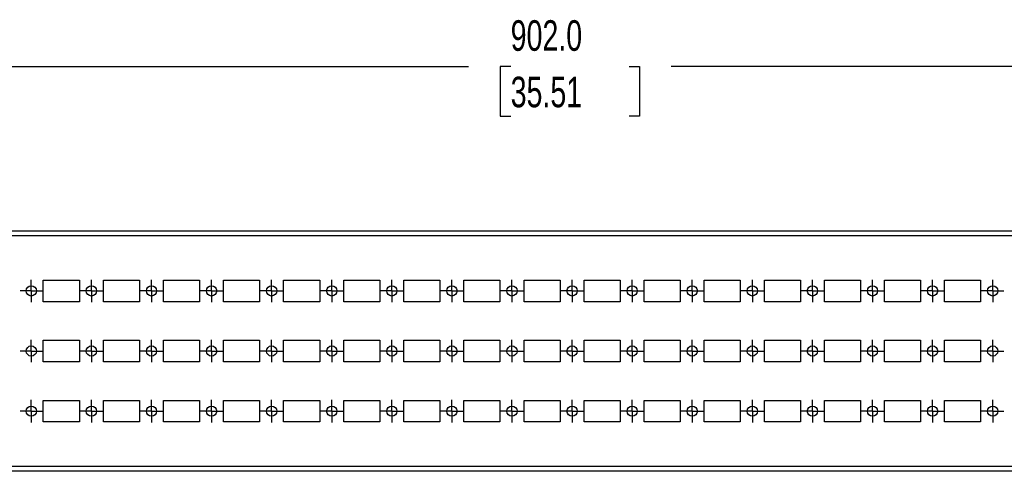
# Model space of a CAD drawing. Header units: millimetres. Extents: x 0 to 1676, y 0 to 1295.
# Tile 3 of 11: x 401 to 810, y 539 to 727. Entities that reach past the tile are written whole.
import ezdxf

# ---------------------------------------------------------------- set-up
doc = ezdxf.new("R2010")
doc.units = ezdxf.units.MM
doc.header["$LTSCALE"] = 6
doc.linetypes.add('CENTERX2', pattern=[20.32, 12.7, -2.54, 2.54, -2.54])
doc.layers.add('CENTER', color=40, linetype='CENTERX2')
doc.layers.add('DIMENSIONS', color=140, linetype='Continuous', lineweight=25)
doc.styles.add('SLDTEXTSTYLE0', font='TXT', dxfattribs={"width": 0.7})
doc.dimstyles.new('SLDDIMSTYLE3', dxfattribs={"dimtxt": 12.948047, "dimasz": 19.812, "dimexe": 0, "dimexo": 0.0625, "dimgap": 3.237012, "dimtad": 0, "dimtih": 1, "dimtoh": 1, "dimdec": 1, "dimrnd": 1e-09, "dimzin": 4, "dimdsep": 46, "dimtxsty": 'SLDTEXTSTYLE0', "dimsah": 1, "dimcen": 0.09, "dimadec": 0, "dimazin": 1, "dimtfac": 1, "dimtdec": 1, "dimtofl": 0, "dimtmove": 0, "dimatfit": 3, "dimfxl": 0, "dimfrac": 2, "dimtolj": 1, "dimtzin": 12, "dimarcsym": 0})

# ---------------------------------------------------------------- blocks, each defined once
blk = doc.blocks.new('_D_9')
at = {"layer": 'DIMENSIONS'}
for p, q in [((167.07, 646.85), (167.07, 726.54)), ((1069.07, 646.85), (1069.07, 726.54)), ((167.07, 707.49), (587.48, 707.49)), ((605.02, 707.49), (600.68, 707.49)), ((600.68, 707.49), (600.68, 686.91)), ((654.27, 707.49), (658.62, 707.49)), ((658.62, 707.49), (658.62, 686.91)), ((1069.07, 707.49), (671.82, 707.49)), ((600.68, 686.91), (605.02, 686.91)), ((658.62, 686.91), (654.27, 686.91))]:
    blk.add_line(p, q, dxfattribs=at)
for points in [[(167.07, 707.49), (186.89, 704.44), (186.89, 710.54)], [(1069.07, 707.49), (1049.26, 710.54), (1049.26, 704.44)]]:
    blk.add_solid(points, dxfattribs=at)
at = {"layer": 'DIMENSIONS', "char_height": 12.7, "attachment_point": 1, "style": 'SLDTEXTSTYLE0'}
for s, insert in [('902.0', (605.02, 726.76)), ('35.51', (605.02, 703.28))]:
    blk.add_mtext(s, dxfattribs=dict(at, insert=insert))
blk = doc.blocks.new('SW_CENTERMARKSYMBOL_36')
at = {"layer": 'CENTER', "color": 0}
for p, q in [((0, 2.54), (0, 4.665)), ((-2.54, 0), (-4.665, 0)), ((0, 0), (-2.54, 0)), ((0, 0), (0, 2.54)), ((0, 0), (0, -2.54)), ((0, 0), (2.54, 0)), ((2.54, 0), (4.665, 0)), ((0, -2.54), (0, -4.665))]:
    blk.add_line(p, q, dxfattribs=at)
blk = doc.blocks.new('SW_CENTERMARKSYMBOL_37')
at = {"layer": 'CENTER', "color": 0}
for p, q in [((0, 2.54), (0, 4.665)), ((-2.54, 0), (-4.665, 0)), ((0, 0), (-2.54, 0)), ((0, 0), (0, 2.54)), ((0, 0), (0, -2.54)), ((0, 0), (2.54, 0)), ((2.54, 0), (4.665, 0)), ((0, -2.54), (0, -4.665))]:
    blk.add_line(p, q, dxfattribs=at)
blk = doc.blocks.new('SW_CENTERMARKSYMBOL_38')
at = {"layer": 'CENTER', "color": 0}
for p, q in [((0, 2.54), (0, 4.665)), ((-2.54, 0), (-4.665, 0)), ((0, 0), (-2.54, 0)), ((0, 0), (0, 2.54)), ((0, 0), (0, -2.54)), ((0, 0), (2.54, 0)), ((2.54, 0), (4.665, 0)), ((0, -2.54), (0, -4.665))]:
    blk.add_line(p, q, dxfattribs=at)
blk = doc.blocks.new('SW_CENTERMARKSYMBOL_39')
at = {"layer": 'CENTER', "color": 0}
for p, q in [((0, 2.54), (0, 4.665)), ((-2.54, 0), (-4.665, 0)), ((0, 0), (-2.54, 0)), ((0, 0), (0, 2.54)), ((0, 0), (0, -2.54)), ((0, 0), (2.54, 0)), ((2.54, 0), (4.665, 0)), ((0, -2.54), (0, -4.665))]:
    blk.add_line(p, q, dxfattribs=at)
blk = doc.blocks.new('SW_CENTERMARKSYMBOL_40')
at = {"layer": 'CENTER', "color": 0}
for p, q in [((0, 2.54), (0, 4.665)), ((-2.54, 0), (-4.665, 0)), ((0, 0), (-2.54, 0)), ((0, 0), (0, 2.54)), ((0, 0), (0, -2.54)), ((0, 0), (2.54, 0)), ((2.54, 0), (4.665, 0)), ((0, -2.54), (0, -4.665))]:
    blk.add_line(p, q, dxfattribs=at)
blk = doc.blocks.new('SW_CENTERMARKSYMBOL_41')
at = {"layer": 'CENTER', "color": 0}
for p, q in [((0, 2.54), (0, 4.665)), ((-2.54, 0), (-4.665, 0)), ((0, 0), (-2.54, 0)), ((0, 0), (0, 2.54)), ((0, 0), (0, -2.54)), ((0, 0), (2.54, 0)), ((2.54, 0), (4.665, 0)), ((0, -2.54), (0, -4.665))]:
    blk.add_line(p, q, dxfattribs=at)
blk = doc.blocks.new('SW_CENTERMARKSYMBOL_42')
at = {"layer": 'CENTER', "color": 0}
for p, q in [((0, 2.54), (0, 4.665)), ((-2.54, 0), (-4.665, 0)), ((0, 0), (-2.54, 0)), ((0, 0), (0, 2.54)), ((0, 0), (0, -2.54)), ((0, 0), (2.54, 0)), ((2.54, 0), (4.665, 0)), ((0, -2.54), (0, -4.665))]:
    blk.add_line(p, q, dxfattribs=at)
blk = doc.blocks.new('SW_CENTERMARKSYMBOL_43')
at = {"layer": 'CENTER', "color": 0}
for p, q in [((0, 2.54), (0, 4.665)), ((-2.54, 0), (-4.665, 0)), ((0, 0), (-2.54, 0)), ((0, 0), (0, 2.54)), ((0, 0), (0, -2.54)), ((0, 0), (2.54, 0)), ((2.54, 0), (4.665, 0)), ((0, -2.54), (0, -4.665))]:
    blk.add_line(p, q, dxfattribs=at)
blk = doc.blocks.new('SW_CENTERMARKSYMBOL_44')
at = {"layer": 'CENTER', "color": 0}
for p, q in [((0, 2.54), (0, 4.665)), ((-2.54, 0), (-4.665, 0)), ((0, 0), (-2.54, 0)), ((0, 0), (0, 2.54)), ((0, 0), (0, -2.54)), ((0, 0), (2.54, 0)), ((2.54, 0), (4.665, 0)), ((0, -2.54), (0, -4.665))]:
    blk.add_line(p, q, dxfattribs=at)
blk = doc.blocks.new('SW_CENTERMARKSYMBOL_45')
at = {"layer": 'CENTER', "color": 0}
for p, q in [((0, 2.54), (0, 4.665)), ((-2.54, 0), (-4.665, 0)), ((0, 0), (-2.54, 0)), ((0, 0), (0, 2.54)), ((0, 0), (0, -2.54)), ((0, 0), (2.54, 0)), ((2.54, 0), (4.665, 0)), ((0, -2.54), (0, -4.665))]:
    blk.add_line(p, q, dxfattribs=at)
blk = doc.blocks.new('SW_CENTERMARKSYMBOL_46')
at = {"layer": 'CENTER', "color": 0}
for p, q in [((0, 2.54), (0, 4.665)), ((-2.54, 0), (-4.665, 0)), ((0, 0), (-2.54, 0)), ((0, 0), (0, 2.54)), ((0, 0), (0, -2.54)), ((0, 0), (2.54, 0)), ((2.54, 0), (4.665, 0)), ((0, -2.54), (0, -4.665))]:
    blk.add_line(p, q, dxfattribs=at)
blk = doc.blocks.new('SW_CENTERMARKSYMBOL_47')
at = {"layer": 'CENTER', "color": 0}
for p, q in [((0, 2.54), (0, 4.665)), ((-2.54, 0), (-4.665, 0)), ((0, 0), (-2.54, 0)), ((0, 0), (0, 2.54)), ((0, 0), (0, -2.54)), ((0, 0), (2.54, 0)), ((2.54, 0), (4.665, 0)), ((0, -2.54), (0, -4.665))]:
    blk.add_line(p, q, dxfattribs=at)
blk = doc.blocks.new('SW_CENTERMARKSYMBOL_48')
at = {"layer": 'CENTER', "color": 0}
for p, q in [((0, 2.54), (0, 4.665)), ((-2.54, 0), (-4.665, 0)), ((0, 0), (-2.54, 0)), ((0, 0), (0, 2.54)), ((0, 0), (0, -2.54)), ((0, 0), (2.54, 0)), ((2.54, 0), (4.665, 0)), ((0, -2.54), (0, -4.665))]:
    blk.add_line(p, q, dxfattribs=at)
blk = doc.blocks.new('SW_CENTERMARKSYMBOL_49')
at = {"layer": 'CENTER', "color": 0}
for p, q in [((0, 2.54), (0, 4.665)), ((-2.54, 0), (-4.665, 0)), ((0, 0), (-2.54, 0)), ((0, 0), (0, 2.54)), ((0, 0), (0, -2.54)), ((0, 0), (2.54, 0)), ((2.54, 0), (4.665, 0)), ((0, -2.54), (0, -4.665))]:
    blk.add_line(p, q, dxfattribs=at)
blk = doc.blocks.new('SW_CENTERMARKSYMBOL_50')
at = {"layer": 'CENTER', "color": 0}
for p, q in [((0, 2.54), (0, 4.665)), ((-2.54, 0), (-4.665, 0)), ((0, 0), (-2.54, 0)), ((0, 0), (0, 2.54)), ((0, 0), (0, -2.54)), ((0, 0), (2.54, 0)), ((2.54, 0), (4.665, 0)), ((0, -2.54), (0, -4.665))]:
    blk.add_line(p, q, dxfattribs=at)
blk = doc.blocks.new('SW_CENTERMARKSYMBOL_51')
at = {"layer": 'CENTER', "color": 0}
for p, q in [((0, 2.54), (0, 4.665)), ((-2.54, 0), (-4.665, 0)), ((0, 0), (-2.54, 0)), ((0, 0), (0, 2.54)), ((0, 0), (0, -2.54)), ((0, 0), (2.54, 0)), ((2.54, 0), (4.665, 0)), ((0, -2.54), (0, -4.665))]:
    blk.add_line(p, q, dxfattribs=at)
blk = doc.blocks.new('SW_CENTERMARKSYMBOL_52')
at = {"layer": 'CENTER', "color": 0}
for p, q in [((0, 2.54), (0, 4.665)), ((-2.54, 0), (-4.665, 0)), ((0, 0), (-2.54, 0)), ((0, 0), (0, 2.54)), ((0, 0), (0, -2.54)), ((0, 0), (2.54, 0)), ((2.54, 0), (4.665, 0)), ((0, -2.54), (0, -4.665))]:
    blk.add_line(p, q, dxfattribs=at)
blk = doc.blocks.new('SW_CENTERMARKSYMBOL_53')
at = {"layer": 'CENTER', "color": 0}
for p, q in [((0, 2.54), (0, 4.665)), ((-2.54, 0), (-4.665, 0)), ((0, 0), (-2.54, 0)), ((0, 0), (0, 2.54)), ((0, 0), (0, -2.54)), ((0, 0), (2.54, 0)), ((2.54, 0), (4.665, 0)), ((0, -2.54), (0, -4.665))]:
    blk.add_line(p, q, dxfattribs=at)
blk = doc.blocks.new('SW_CENTERMARKSYMBOL_54')
at = {"layer": 'CENTER', "color": 0}
for p, q in [((0, 2.54), (0, 4.665)), ((-2.54, 0), (-4.665, 0)), ((0, 0), (-2.54, 0)), ((0, 0), (0, 2.54)), ((0, 0), (0, -2.54)), ((0, 0), (2.54, 0)), ((2.54, 0), (4.665, 0)), ((0, -2.54), (0, -4.665))]:
    blk.add_line(p, q, dxfattribs=at)
blk = doc.blocks.new('SW_CENTERMARKSYMBOL_55')
at = {"layer": 'CENTER', "color": 0}
for p, q in [((0, 2.54), (0, 4.665)), ((-2.54, 0), (-4.665, 0)), ((0, 0), (-2.54, 0)), ((0, 0), (0, 2.54)), ((0, 0), (0, -2.54)), ((0, 0), (2.54, 0)), ((2.54, 0), (4.665, 0)), ((0, -2.54), (0, -4.665))]:
    blk.add_line(p, q, dxfattribs=at)
blk = doc.blocks.new('SW_CENTERMARKSYMBOL_56')
at = {"layer": 'CENTER', "color": 0}
for p, q in [((0, 2.54), (0, 4.665)), ((-2.54, 0), (-4.665, 0)), ((0, 0), (-2.54, 0)), ((0, 0), (0, 2.54)), ((0, 0), (0, -2.54)), ((0, 0), (2.54, 0)), ((2.54, 0), (4.665, 0)), ((0, -2.54), (0, -4.665))]:
    blk.add_line(p, q, dxfattribs=at)
blk = doc.blocks.new('SW_CENTERMARKSYMBOL_57')
at = {"layer": 'CENTER', "color": 0}
for p, q in [((0, 2.54), (0, 4.665)), ((-2.54, 0), (-4.665, 0)), ((0, 0), (-2.54, 0)), ((0, 0), (0, 2.54)), ((0, 0), (0, -2.54)), ((0, 0), (2.54, 0)), ((2.54, 0), (4.665, 0)), ((0, -2.54), (0, -4.665))]:
    blk.add_line(p, q, dxfattribs=at)
blk = doc.blocks.new('SW_CENTERMARKSYMBOL_58')
at = {"layer": 'CENTER', "color": 0}
for p, q in [((0, 2.54), (0, 4.665)), ((-2.54, 0), (-4.665, 0)), ((0, 0), (-2.54, 0)), ((0, 0), (0, 2.54)), ((0, 0), (0, -2.54)), ((0, 0), (2.54, 0)), ((2.54, 0), (4.665, 0)), ((0, -2.54), (0, -4.665))]:
    blk.add_line(p, q, dxfattribs=at)
blk = doc.blocks.new('SW_CENTERMARKSYMBOL_59')
at = {"layer": 'CENTER', "color": 0}
for p, q in [((0, 2.54), (0, 4.665)), ((-2.54, 0), (-4.665, 0)), ((0, 0), (-2.54, 0)), ((0, 0), (0, 2.54)), ((0, 0), (0, -2.54)), ((0, 0), (2.54, 0)), ((2.54, 0), (4.665, 0)), ((0, -2.54), (0, -4.665))]:
    blk.add_line(p, q, dxfattribs=at)
blk = doc.blocks.new('SW_CENTERMARKSYMBOL_60')
at = {"layer": 'CENTER', "color": 0}
for p, q in [((0, 2.54), (0, 4.665)), ((-2.54, 0), (-4.665, 0)), ((0, 0), (-2.54, 0)), ((0, 0), (0, 2.54)), ((0, 0), (0, -2.54)), ((0, 0), (2.54, 0)), ((2.54, 0), (4.665, 0)), ((0, -2.54), (0, -4.665))]:
    blk.add_line(p, q, dxfattribs=at)
blk = doc.blocks.new('SW_CENTERMARKSYMBOL_61')
at = {"layer": 'CENTER', "color": 0}
for p, q in [((0, 2.54), (0, 4.665)), ((-2.54, 0), (-4.665, 0)), ((0, 0), (-2.54, 0)), ((0, 0), (0, 2.54)), ((0, 0), (0, -2.54)), ((0, 0), (2.54, 0)), ((2.54, 0), (4.665, 0)), ((0, -2.54), (0, -4.665))]:
    blk.add_line(p, q, dxfattribs=at)
blk = doc.blocks.new('SW_CENTERMARKSYMBOL_62')
at = {"layer": 'CENTER', "color": 0}
for p, q in [((0, 2.54), (0, 4.665)), ((-2.54, 0), (-4.665, 0)), ((0, 0), (-2.54, 0)), ((0, 0), (0, 2.54)), ((0, 0), (0, -2.54)), ((0, 0), (2.54, 0)), ((2.54, 0), (4.665, 0)), ((0, -2.54), (0, -4.665))]:
    blk.add_line(p, q, dxfattribs=at)
blk = doc.blocks.new('SW_CENTERMARKSYMBOL_93')
at = {"layer": 'CENTER', "color": 0}
for p, q in [((0, 2.54), (0, 4.665)), ((-2.54, 0), (-4.665, 0)), ((0, 0), (-2.54, 0)), ((0, 0), (0, 2.54)), ((0, 0), (0, -2.54)), ((0, 0), (2.54, 0)), ((2.54, 0), (4.665, 0)), ((0, -2.54), (0, -4.665))]:
    blk.add_line(p, q, dxfattribs=at)
blk = doc.blocks.new('SW_CENTERMARKSYMBOL_94')
at = {"layer": 'CENTER', "color": 0}
for p, q in [((0, 2.54), (0, 4.665)), ((-2.54, 0), (-4.665, 0)), ((0, 0), (-2.54, 0)), ((0, 0), (0, 2.54)), ((0, 0), (0, -2.54)), ((0, 0), (2.54, 0)), ((2.54, 0), (4.665, 0)), ((0, -2.54), (0, -4.665))]:
    blk.add_line(p, q, dxfattribs=at)
blk = doc.blocks.new('SW_CENTERMARKSYMBOL_95')
at = {"layer": 'CENTER', "color": 0}
for p, q in [((0, 2.54), (0, 4.665)), ((-2.54, 0), (-4.665, 0)), ((0, 0), (-2.54, 0)), ((0, 0), (0, 2.54)), ((0, 0), (0, -2.54)), ((0, 0), (2.54, 0)), ((2.54, 0), (4.665, 0)), ((0, -2.54), (0, -4.665))]:
    blk.add_line(p, q, dxfattribs=at)
blk = doc.blocks.new('SW_CENTERMARKSYMBOL_96')
at = {"layer": 'CENTER', "color": 0}
for p, q in [((0, 2.54), (0, 4.665)), ((-2.54, 0), (-4.665, 0)), ((0, 0), (-2.54, 0)), ((0, 0), (0, 2.54)), ((0, 0), (0, -2.54)), ((0, 0), (2.54, 0)), ((2.54, 0), (4.665, 0)), ((0, -2.54), (0, -4.665))]:
    blk.add_line(p, q, dxfattribs=at)
blk = doc.blocks.new('SW_CENTERMARKSYMBOL_97')
at = {"layer": 'CENTER', "color": 0}
for p, q in [((0, 2.54), (0, 4.665)), ((-2.54, 0), (-4.665, 0)), ((0, 0), (-2.54, 0)), ((0, 0), (0, 2.54)), ((0, 0), (0, -2.54)), ((0, 0), (2.54, 0)), ((2.54, 0), (4.665, 0)), ((0, -2.54), (0, -4.665))]:
    blk.add_line(p, q, dxfattribs=at)
blk = doc.blocks.new('SW_CENTERMARKSYMBOL_98')
at = {"layer": 'CENTER', "color": 0}
for p, q in [((0, 2.54), (0, 4.665)), ((-2.54, 0), (-4.665, 0)), ((0, 0), (-2.54, 0)), ((0, 0), (0, 2.54)), ((0, 0), (0, -2.54)), ((0, 0), (2.54, 0)), ((2.54, 0), (4.665, 0)), ((0, -2.54), (0, -4.665))]:
    blk.add_line(p, q, dxfattribs=at)
blk = doc.blocks.new('SW_CENTERMARKSYMBOL_99')
at = {"layer": 'CENTER', "color": 0}
for p, q in [((0, 2.54), (0, 4.665)), ((-2.54, 0), (-4.665, 0)), ((0, 0), (-2.54, 0)), ((0, 0), (0, 2.54)), ((0, 0), (0, -2.54)), ((0, 0), (2.54, 0)), ((2.54, 0), (4.665, 0)), ((0, -2.54), (0, -4.665))]:
    blk.add_line(p, q, dxfattribs=at)
blk = doc.blocks.new('SW_CENTERMARKSYMBOL_100')
at = {"layer": 'CENTER', "color": 0}
for p, q in [((0, 2.54), (0, 4.665)), ((-2.54, 0), (-4.665, 0)), ((0, 0), (-2.54, 0)), ((0, 0), (0, 2.54)), ((0, 0), (0, -2.54)), ((0, 0), (2.54, 0)), ((2.54, 0), (4.665, 0)), ((0, -2.54), (0, -4.665))]:
    blk.add_line(p, q, dxfattribs=at)
blk = doc.blocks.new('SW_CENTERMARKSYMBOL_101')
at = {"layer": 'CENTER', "color": 0}
for p, q in [((0, 2.54), (0, 4.665)), ((-2.54, 0), (-4.665, 0)), ((0, 0), (-2.54, 0)), ((0, 0), (0, 2.54)), ((0, 0), (0, -2.54)), ((0, 0), (2.54, 0)), ((2.54, 0), (4.665, 0)), ((0, -2.54), (0, -4.665))]:
    blk.add_line(p, q, dxfattribs=at)
blk = doc.blocks.new('SW_CENTERMARKSYMBOL_102')
at = {"layer": 'CENTER', "color": 0}
for p, q in [((0, 2.54), (0, 4.665)), ((-2.54, 0), (-4.665, 0)), ((0, 0), (-2.54, 0)), ((0, 0), (0, 2.54)), ((0, 0), (0, -2.54)), ((0, 0), (2.54, 0)), ((2.54, 0), (4.665, 0)), ((0, -2.54), (0, -4.665))]:
    blk.add_line(p, q, dxfattribs=at)
blk = doc.blocks.new('SW_CENTERMARKSYMBOL_103')
at = {"layer": 'CENTER', "color": 0}
for p, q in [((0, 2.54), (0, 4.665)), ((-2.54, 0), (-4.665, 0)), ((0, 0), (-2.54, 0)), ((0, 0), (0, 2.54)), ((0, 0), (0, -2.54)), ((0, 0), (2.54, 0)), ((2.54, 0), (4.665, 0)), ((0, -2.54), (0, -4.665))]:
    blk.add_line(p, q, dxfattribs=at)
blk = doc.blocks.new('SW_CENTERMARKSYMBOL_104')
at = {"layer": 'CENTER', "color": 0}
for p, q in [((0, 2.54), (0, 4.665)), ((-2.54, 0), (-4.665, 0)), ((0, 0), (-2.54, 0)), ((0, 0), (0, 2.54)), ((0, 0), (0, -2.54)), ((0, 0), (2.54, 0)), ((2.54, 0), (4.665, 0)), ((0, -2.54), (0, -4.665))]:
    blk.add_line(p, q, dxfattribs=at)
blk = doc.blocks.new('SW_CENTERMARKSYMBOL_105')
at = {"layer": 'CENTER', "color": 0}
for p, q in [((0, 2.54), (0, 4.665)), ((-2.54, 0), (-4.665, 0)), ((0, 0), (-2.54, 0)), ((0, 0), (0, 2.54)), ((0, 0), (0, -2.54)), ((0, 0), (2.54, 0)), ((2.54, 0), (4.665, 0)), ((0, -2.54), (0, -4.665))]:
    blk.add_line(p, q, dxfattribs=at)
blk = doc.blocks.new('SW_CENTERMARKSYMBOL_106')
at = {"layer": 'CENTER', "color": 0}
for p, q in [((0, 2.54), (0, 4.665)), ((-2.54, 0), (-4.665, 0)), ((0, 0), (-2.54, 0)), ((0, 0), (0, 2.54)), ((0, 0), (0, -2.54)), ((0, 0), (2.54, 0)), ((2.54, 0), (4.665, 0)), ((0, -2.54), (0, -4.665))]:
    blk.add_line(p, q, dxfattribs=at)
blk = doc.blocks.new('SW_CENTERMARKSYMBOL_107')
at = {"layer": 'CENTER', "color": 0}
for p, q in [((0, 2.54), (0, 4.665)), ((-2.54, 0), (-4.665, 0)), ((0, 0), (-2.54, 0)), ((0, 0), (0, 2.54)), ((0, 0), (0, -2.54)), ((0, 0), (2.54, 0)), ((2.54, 0), (4.665, 0)), ((0, -2.54), (0, -4.665))]:
    blk.add_line(p, q, dxfattribs=at)
blk = doc.blocks.new('SW_CENTERMARKSYMBOL_108')
at = {"layer": 'CENTER', "color": 0}
for p, q in [((0, 2.54), (0, 4.665)), ((-2.54, 0), (-4.665, 0)), ((0, 0), (-2.54, 0)), ((0, 0), (0, 2.54)), ((0, 0), (0, -2.54)), ((0, 0), (2.54, 0)), ((2.54, 0), (4.665, 0)), ((0, -2.54), (0, -4.665))]:
    blk.add_line(p, q, dxfattribs=at)
blk = doc.blocks.new('SW_CENTERMARKSYMBOL_109')
at = {"layer": 'CENTER', "color": 0}
for p, q in [((0, 2.54), (0, 4.665)), ((-2.54, 0), (-4.665, 0)), ((0, 0), (-2.54, 0)), ((0, 0), (0, 2.54)), ((0, 0), (0, -2.54)), ((0, 0), (2.54, 0)), ((2.54, 0), (4.665, 0)), ((0, -2.54), (0, -4.665))]:
    blk.add_line(p, q, dxfattribs=at)
blk = doc.blocks.new('SW_CENTERMARKSYMBOL_110')
at = {"layer": 'CENTER', "color": 0}
for p, q in [((0, 2.54), (0, 4.665)), ((-2.54, 0), (-4.665, 0)), ((0, 0), (-2.54, 0)), ((0, 0), (0, 2.54)), ((0, 0), (0, -2.54)), ((0, 0), (2.54, 0)), ((2.54, 0), (4.665, 0)), ((0, -2.54), (0, -4.665))]:
    blk.add_line(p, q, dxfattribs=at)
blk = doc.blocks.new('SW_CENTERMARKSYMBOL_111')
at = {"layer": 'CENTER', "color": 0}
for p, q in [((0, 2.54), (0, 4.665)), ((-2.54, 0), (-4.665, 0)), ((0, 0), (-2.54, 0)), ((0, 0), (0, 2.54)), ((0, 0), (0, -2.54)), ((0, 0), (2.54, 0)), ((2.54, 0), (4.665, 0)), ((0, -2.54), (0, -4.665))]:
    blk.add_line(p, q, dxfattribs=at)
blk = doc.blocks.new('SW_CENTERMARKSYMBOL_112')
at = {"layer": 'CENTER', "color": 0}
for p, q in [((0, 2.54), (0, 4.665)), ((-2.54, 0), (-4.665, 0)), ((0, 0), (-2.54, 0)), ((0, 0), (0, 2.54)), ((0, 0), (0, -2.54)), ((0, 0), (2.54, 0)), ((2.54, 0), (4.665, 0)), ((0, -2.54), (0, -4.665))]:
    blk.add_line(p, q, dxfattribs=at)
blk = doc.blocks.new('SW_CENTERMARKSYMBOL_113')
at = {"layer": 'CENTER', "color": 0}
for p, q in [((0, 2.54), (0, 4.665)), ((-2.54, 0), (-4.665, 0)), ((0, 0), (-2.54, 0)), ((0, 0), (0, 2.54)), ((0, 0), (0, -2.54)), ((0, 0), (2.54, 0)), ((2.54, 0), (4.665, 0)), ((0, -2.54), (0, -4.665))]:
    blk.add_line(p, q, dxfattribs=at)
blk = doc.blocks.new('SW_CENTERMARKSYMBOL_114')
at = {"layer": 'CENTER', "color": 0}
for p, q in [((0, 2.54), (0, 4.665)), ((-2.54, 0), (-4.665, 0)), ((0, 0), (-2.54, 0)), ((0, 0), (0, 2.54)), ((0, 0), (0, -2.54)), ((0, 0), (2.54, 0)), ((2.54, 0), (4.665, 0)), ((0, -2.54), (0, -4.665))]:
    blk.add_line(p, q, dxfattribs=at)
blk = doc.blocks.new('SW_CENTERMARKSYMBOL_115')
at = {"layer": 'CENTER', "color": 0}
for p, q in [((0, 2.54), (0, 4.665)), ((-2.54, 0), (-4.665, 0)), ((0, 0), (-2.54, 0)), ((0, 0), (0, 2.54)), ((0, 0), (0, -2.54)), ((0, 0), (2.54, 0)), ((2.54, 0), (4.665, 0)), ((0, -2.54), (0, -4.665))]:
    blk.add_line(p, q, dxfattribs=at)
blk = doc.blocks.new('SW_CENTERMARKSYMBOL_116')
at = {"layer": 'CENTER', "color": 0}
for p, q in [((0, 2.54), (0, 4.665)), ((-2.54, 0), (-4.665, 0)), ((0, 0), (-2.54, 0)), ((0, 0), (0, 2.54)), ((0, 0), (0, -2.54)), ((0, 0), (2.54, 0)), ((2.54, 0), (4.665, 0)), ((0, -2.54), (0, -4.665))]:
    blk.add_line(p, q, dxfattribs=at)

msp = doc.modelspace()

# ---------------------------------------------------------------- linework, layer by layer
for p, q in [((167.07, 639.23), (1069.07, 639.23)), ((169.07, 637.23), (1067.07, 637.23)), ((410.57, 618.73), (425.57, 618.73)), ((410.57, 609.73), (410.57, 618.73)), ((425.57, 618.73), (425.57, 609.73)), ((435.57, 618.73), (450.57, 618.73)), ((435.57, 609.73), (435.57, 618.73)), ((450.57, 618.73), (450.57, 609.73)), ((460.57, 618.73), (475.57, 618.73)), ((460.57, 609.73), (460.57, 618.73)), ((475.57, 618.73), (475.57, 609.73)), ((485.57, 618.73), (500.57, 618.73)), ((485.57, 609.73), (485.57, 618.73)), ((500.57, 618.73), (500.57, 609.73)), ((510.57, 618.73), (525.57, 618.73)), ((510.57, 609.73), (510.57, 618.73)), ((525.57, 618.73), (525.57, 609.73)), ((535.57, 618.73), (550.57, 618.73)), ((535.57, 609.73), (535.57, 618.73)), ((550.57, 618.73), (550.57, 609.73)), ((560.57, 618.73), (575.57, 618.73)), ((560.57, 609.73), (560.57, 618.73)), ((575.57, 618.73), (575.57, 609.73)), ((585.57, 618.73), (600.57, 618.73)), ((585.57, 609.73), (585.57, 618.73)), ((600.57, 618.73), (600.57, 609.73)), ((610.57, 618.73), (625.57, 618.73)), ((610.57, 609.73), (610.57, 618.73)), ((625.57, 618.73), (625.57, 609.73)), ((635.57, 618.73), (650.57, 618.73)), ((635.57, 609.73), (635.57, 618.73)), ((650.57, 618.73), (650.57, 609.73)), ((660.57, 618.73), (675.57, 618.73)), ((660.57, 609.73), (660.57, 618.73)), ((675.57, 618.73), (675.57, 609.73)), ((685.57, 618.73), (700.57, 618.73)), ((685.57, 609.73), (685.57, 618.73)), ((700.57, 618.73), (700.57, 609.73)), ((710.57, 618.73), (725.57, 618.73)), ((710.57, 609.73), (710.57, 618.73)), ((725.57, 618.73), (725.57, 609.73)), ((735.57, 618.73), (750.57, 618.73)), ((735.57, 609.73), (735.57, 618.73)), ((750.57, 618.73), (750.57, 609.73)), ((760.57, 618.73), (775.57, 618.73)), ((760.57, 609.73), (760.57, 618.73)), ((775.57, 618.73), (775.57, 609.73)), ((785.57, 618.73), (800.57, 618.73)), ((785.57, 609.73), (785.57, 618.73)), ((800.57, 618.73), (800.57, 609.73)), ((425.57, 609.73), (410.57, 609.73)), ((450.57, 609.73), (435.57, 609.73)), ((475.57, 609.73), (460.57, 609.73)), ((500.57, 609.73), (485.57, 609.73)), ((525.57, 609.73), (510.57, 609.73)), ((550.57, 609.73), (535.57, 609.73)), ((575.57, 609.73), (560.57, 609.73)), ((600.57, 609.73), (585.57, 609.73)), ((625.57, 609.73), (610.57, 609.73)), ((650.57, 609.73), (635.57, 609.73)), ((675.57, 609.73), (660.57, 609.73)), ((700.57, 609.73), (685.57, 609.73)), ((725.57, 609.73), (710.57, 609.73)), ((750.57, 609.73), (735.57, 609.73)), ((775.57, 609.73), (760.57, 609.73)), ((800.57, 609.73), (785.57, 609.73)), ((410.57, 593.73), (425.57, 593.73)), ((410.57, 584.73), (410.57, 593.73)), ((425.57, 593.73), (425.57, 584.73)), ((435.57, 593.73), (450.57, 593.73)), ((435.57, 584.73), (435.57, 593.73)), ((450.57, 593.73), (450.57, 584.73)), ((460.57, 593.73), (475.57, 593.73)), ((460.57, 584.73), (460.57, 593.73)), ((475.57, 593.73), (475.57, 584.73)), ((485.57, 593.73), (500.57, 593.73)), ((485.57, 584.73), (485.57, 593.73)), ((500.57, 593.73), (500.57, 584.73)), ((510.57, 593.73), (525.57, 593.73)), ((510.57, 584.73), (510.57, 593.73)), ((525.57, 593.73), (525.57, 584.73)), ((535.57, 593.73), (550.57, 593.73)), ((535.57, 584.73), (535.57, 593.73)), ((550.57, 593.73), (550.57, 584.73)), ((560.57, 593.73), (575.57, 593.73)), ((560.57, 584.73), (560.57, 593.73)), ((575.57, 593.73), (575.57, 584.73)), ((585.57, 593.73), (600.57, 593.73)), ((585.57, 584.73), (585.57, 593.73)), ((600.57, 593.73), (600.57, 584.73)), ((610.57, 593.73), (625.57, 593.73)), ((610.57, 584.73), (610.57, 593.73)), ((625.57, 593.73), (625.57, 584.73)), ((635.57, 593.73), (650.57, 593.73)), ((635.57, 584.73), (635.57, 593.73)), ((650.57, 593.73), (650.57, 584.73)), ((660.57, 593.73), (675.57, 593.73)), ((660.57, 584.73), (660.57, 593.73)), ((675.57, 593.73), (675.57, 584.73)), ((685.57, 593.73), (700.57, 593.73)), ((685.57, 584.73), (685.57, 593.73)), ((700.57, 593.73), (700.57, 584.73)), ((710.57, 593.73), (725.57, 593.73)), ((710.57, 584.73), (710.57, 593.73)), ((725.57, 593.73), (725.57, 584.73)), ((735.57, 593.73), (750.57, 593.73)), ((735.57, 584.73), (735.57, 593.73)), ((750.57, 593.73), (750.57, 584.73)), ((760.57, 593.73), (775.57, 593.73)), ((760.57, 584.73), (760.57, 593.73)), ((775.57, 593.73), (775.57, 584.73)), ((785.57, 593.73), (800.57, 593.73)), ((785.57, 584.73), (785.57, 593.73)), ((800.57, 593.73), (800.57, 584.73)), ((425.57, 584.73), (410.57, 584.73)), ((450.57, 584.73), (435.57, 584.73)), ((475.57, 584.73), (460.57, 584.73)), ((500.57, 584.73), (485.57, 584.73)), ((525.57, 584.73), (510.57, 584.73)), ((550.57, 584.73), (535.57, 584.73)), ((575.57, 584.73), (560.57, 584.73)), ((600.57, 584.73), (585.57, 584.73)), ((625.57, 584.73), (610.57, 584.73)), ((650.57, 584.73), (635.57, 584.73)), ((675.57, 584.73), (660.57, 584.73)), ((700.57, 584.73), (685.57, 584.73)), ((725.57, 584.73), (710.57, 584.73)), ((750.57, 584.73), (735.57, 584.73)), ((775.57, 584.73), (760.57, 584.73)), ((800.57, 584.73), (785.57, 584.73)), ((410.57, 568.73), (425.57, 568.73)), ((410.57, 559.73), (410.57, 568.73)), ((425.57, 568.73), (425.57, 559.73)), ((435.57, 568.73), (450.57, 568.73)), ((435.57, 559.73), (435.57, 568.73)), ((450.57, 568.73), (450.57, 559.73)), ((460.57, 568.73), (475.57, 568.73)), ((460.57, 559.73), (460.57, 568.73)), ((475.57, 568.73), (475.57, 559.73)), ((485.57, 568.73), (500.57, 568.73)), ((485.57, 559.73), (485.57, 568.73)), ((500.57, 568.73), (500.57, 559.73)), ((510.57, 568.73), (525.57, 568.73)), ((510.57, 559.73), (510.57, 568.73)), ((525.57, 568.73), (525.57, 559.73)), ((535.57, 568.73), (550.57, 568.73)), ((535.57, 559.73), (535.57, 568.73)), ((550.57, 568.73), (550.57, 559.73)), ((560.57, 568.73), (575.57, 568.73)), ((560.57, 559.73), (560.57, 568.73)), ((575.57, 568.73), (575.57, 559.73)), ((585.57, 568.73), (600.57, 568.73)), ((585.57, 559.73), (585.57, 568.73)), ((600.57, 568.73), (600.57, 559.73)), ((610.57, 568.73), (625.57, 568.73)), ((610.57, 559.73), (610.57, 568.73)), ((625.57, 568.73), (625.57, 559.73)), ((635.57, 568.73), (650.57, 568.73)), ((635.57, 559.73), (635.57, 568.73)), ((650.57, 568.73), (650.57, 559.73)), ((660.57, 568.73), (675.57, 568.73)), ((660.57, 559.73), (660.57, 568.73)), ((675.57, 568.73), (675.57, 559.73)), ((685.57, 568.73), (700.57, 568.73)), ((685.57, 559.73), (685.57, 568.73)), ((700.57, 568.73), (700.57, 559.73)), ((710.57, 568.73), (725.57, 568.73)), ((710.57, 559.73), (710.57, 568.73)), ((725.57, 568.73), (725.57, 559.73)), ((735.57, 568.73), (750.57, 568.73)), ((735.57, 559.73), (735.57, 568.73)), ((750.57, 568.73), (750.57, 559.73)), ((760.57, 568.73), (775.57, 568.73)), ((760.57, 559.73), (760.57, 568.73)), ((775.57, 568.73), (775.57, 559.73)), ((785.57, 568.73), (800.57, 568.73)), ((785.57, 559.73), (785.57, 568.73)), ((800.57, 568.73), (800.57, 559.73)), ((425.57, 559.73), (410.57, 559.73)), ((450.57, 559.73), (435.57, 559.73)), ((475.57, 559.73), (460.57, 559.73)), ((500.57, 559.73), (485.57, 559.73)), ((525.57, 559.73), (510.57, 559.73)), ((550.57, 559.73), (535.57, 559.73)), ((575.57, 559.73), (560.57, 559.73)), ((600.57, 559.73), (585.57, 559.73)), ((625.57, 559.73), (610.57, 559.73)), ((650.57, 559.73), (635.57, 559.73)), ((675.57, 559.73), (660.57, 559.73)), ((700.57, 559.73), (685.57, 559.73)), ((725.57, 559.73), (710.57, 559.73)), ((750.57, 559.73), (735.57, 559.73)), ((775.57, 559.73), (760.57, 559.73)), ((800.57, 559.73), (785.57, 559.73)), ((1067.07, 541.23), (169.07, 541.23)), ((1069.07, 539.23), (167.07, 539.23))]:
    msp.add_line(p, q)
for centre in [(405.57, 614.23), (430.57, 614.23), (455.57, 614.23), (480.57, 614.23), (505.57, 614.23), (530.57, 614.23), (555.57, 614.23), (580.57, 614.23), (605.57, 614.23), (630.57, 614.23), (655.57, 614.23), (680.57, 614.23), (705.57, 614.23), (730.57, 614.23), (755.57, 614.23), (780.57, 614.23), (805.57, 614.23), (405.57, 589.23), (430.57, 589.23), (455.57, 589.23), (480.57, 589.23), (505.57, 589.23), (530.57, 589.23), (555.57, 589.23), (580.57, 589.23), (605.57, 589.23), (630.57, 589.23), (655.57, 589.23), (680.57, 589.23), (705.57, 589.23), (730.57, 589.23), (755.57, 589.23), (780.57, 589.23), (805.57, 589.23), (405.57, 564.23), (430.57, 564.23), (455.57, 564.23), (480.57, 564.23), (505.57, 564.23), (530.57, 564.23), (555.57, 564.23), (580.57, 564.23), (605.57, 564.23), (630.57, 564.23), (655.57, 564.23), (680.57, 564.23), (705.57, 564.23), (730.57, 564.23), (755.57, 564.23), (780.57, 564.23), (805.57, 564.23)]:
    msp.add_circle(centre, 2.13)

# ---------------------------------------------------------------- block references
at = {"layer": 'CENTER'}
for name, p in [('SW_CENTERMARKSYMBOL_116', (405.57, 614.23)), ('SW_CENTERMARKSYMBOL_113', (430.57, 614.23)), ('SW_CENTERMARKSYMBOL_110', (455.57, 614.23)), ('SW_CENTERMARKSYMBOL_107', (480.57, 614.23)), ('SW_CENTERMARKSYMBOL_104', (505.57, 614.23)), ('SW_CENTERMARKSYMBOL_101', (530.57, 614.23)), ('SW_CENTERMARKSYMBOL_98', (555.57, 614.23)), ('SW_CENTERMARKSYMBOL_95', (580.57, 614.23)), ('SW_CENTERMARKSYMBOL_41', (605.57, 614.23)), ('SW_CENTERMARKSYMBOL_38', (630.57, 614.23)), ('SW_CENTERMARKSYMBOL_44', (655.57, 614.23)), ('SW_CENTERMARKSYMBOL_47', (680.57, 614.23)), ('SW_CENTERMARKSYMBOL_50', (705.57, 614.23)), ('SW_CENTERMARKSYMBOL_53', (730.57, 614.23)), ('SW_CENTERMARKSYMBOL_56', (755.57, 614.23)), ('SW_CENTERMARKSYMBOL_59', (780.57, 614.23)), ('SW_CENTERMARKSYMBOL_62', (805.57, 614.23)), ('SW_CENTERMARKSYMBOL_114', (405.57, 589.23)), ('SW_CENTERMARKSYMBOL_111', (430.57, 589.23)), ('SW_CENTERMARKSYMBOL_108', (455.57, 589.23)), ('SW_CENTERMARKSYMBOL_105', (480.57, 589.23)), ('SW_CENTERMARKSYMBOL_102', (505.57, 589.23)), ('SW_CENTERMARKSYMBOL_99', (530.57, 589.23)), ('SW_CENTERMARKSYMBOL_96', (555.57, 589.23)), ('SW_CENTERMARKSYMBOL_93', (580.57, 589.23)), ('SW_CENTERMARKSYMBOL_39', (605.57, 589.23)), ('SW_CENTERMARKSYMBOL_36', (630.57, 589.23)), ('SW_CENTERMARKSYMBOL_42', (655.57, 589.23)), ('SW_CENTERMARKSYMBOL_45', (680.57, 589.23)), ('SW_CENTERMARKSYMBOL_48', (705.57, 589.23)), ('SW_CENTERMARKSYMBOL_51', (730.57, 589.23)), ('SW_CENTERMARKSYMBOL_54', (755.57, 589.23)), ('SW_CENTERMARKSYMBOL_57', (780.57, 589.23)), ('SW_CENTERMARKSYMBOL_60', (805.57, 589.23)), ('SW_CENTERMARKSYMBOL_115', (405.57, 564.23)), ('SW_CENTERMARKSYMBOL_112', (430.57, 564.23)), ('SW_CENTERMARKSYMBOL_109', (455.57, 564.23)), ('SW_CENTERMARKSYMBOL_106', (480.57, 564.23)), ('SW_CENTERMARKSYMBOL_103', (505.57, 564.23)), ('SW_CENTERMARKSYMBOL_100', (530.57, 564.23)), ('SW_CENTERMARKSYMBOL_97', (555.57, 564.23)), ('SW_CENTERMARKSYMBOL_94', (580.57, 564.23)), ('SW_CENTERMARKSYMBOL_40', (605.57, 564.23)), ('SW_CENTERMARKSYMBOL_37', (630.57, 564.23)), ('SW_CENTERMARKSYMBOL_43', (655.57, 564.23)), ('SW_CENTERMARKSYMBOL_46', (680.57, 564.23)), ('SW_CENTERMARKSYMBOL_49', (705.57, 564.23)), ('SW_CENTERMARKSYMBOL_52', (730.57, 564.23)), ('SW_CENTERMARKSYMBOL_55', (755.57, 564.23)), ('SW_CENTERMARKSYMBOL_58', (780.57, 564.23)), ('SW_CENTERMARKSYMBOL_61', (805.57, 564.23))]:
    msp.add_blockref(name, p, dxfattribs=at)

# ---------------------------------------------------------------- dimensions: what is measured, and where the dimension line sits
at = {"layer": 'DIMENSIONS'}
dim = msp.add_linear_dim(base=(1069.07, 707.49), p1=(167.07, 639.23), p2=(1069.07, 639.23), dimstyle='SLDDIMSTYLE3', dxfattribs=at)
dim.commit()
dim.dimension.update_dxf_attribs({"geometry": '_D_9', "text_midpoint": (629.65, 707.49), "dimtype": 160})

doc.saveas('drawing.dxf')
